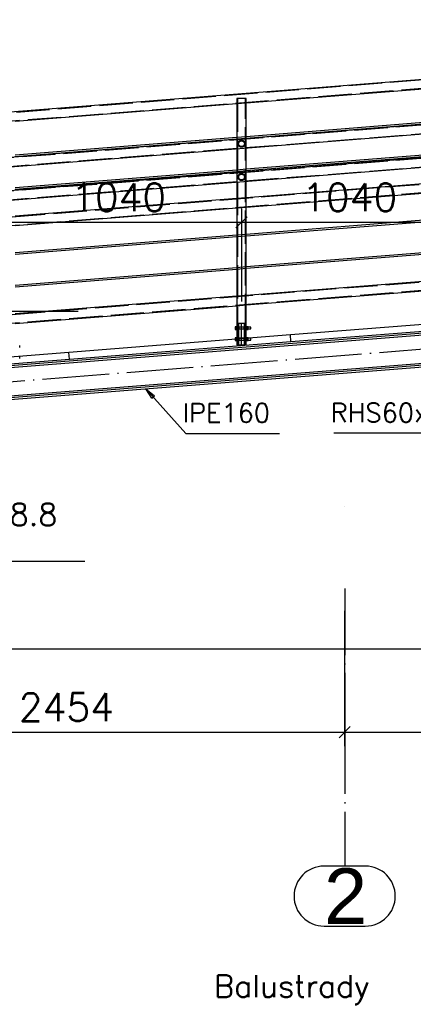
# Paper-space layout '450x700' of a CAD drawing. Header units: millimetres. Extents: x 0 to 420, y 0 to 695.
# Tile 53 of 86: x 256 to 291, y 278 to 367. Entities that reach past the tile are written whole.
import ezdxf

# ---------------------------------------------------------------- set-up
doc = ezdxf.new("R2010")
doc.units = ezdxf.units.MM
doc.linetypes.add('ACAD_ISO02W100', pattern=[15, 12, -3])
doc.linetypes.add('ACAD_ISO04W100', pattern=[30, 24, -3, 0, -3])
doc.layers.get('0').update_dxf_attribs({"linetype": 'CONTINUOUS'})
doc.layers.add('AS_DIM_ON', color=7, linetype='CONTINUOUS')
doc.layers.add('AS_Siatki', color=72, linetype='CONTINUOUS')
doc.styles.add('Arial', font='arial.ttf')
doc.styles.add('ROMANS', font='romans')
doc.styles.add('Simplex.shx', font='simplex.shx', dxfattribs={"height": 2})

psp = doc.layouts.new('450x700')

# ---------------------------------------------------------------- linework, layer by layer
at = {"linetype": 'Continuous', "ltscale": 0.25}
for p, q in [((359.534, 366.75), (234.11, 356.749)), ((359.985, 362.716), (234.986, 352.749)), ((235.02, 351.901), (360.019, 361.868)), ((276.234, 359.257), (296.186, 360.848)), ((359.985, 359.716), (234.986, 349.749)), ((255.434, 357.599), (275.386, 359.19)), ((275.386, 359.19), (275.386, 356.143)), ((276.234, 356.211), (276.234, 359.257)), ((235.02, 348.901), (360.019, 358.868)), ((296.186, 357.802), (276.234, 356.211)), ((276.234, 356.09), (296.186, 357.681)), ((275.386, 356.143), (255.434, 354.552)), ((255.434, 354.432), (275.386, 356.023)), ((275.386, 356.023), (275.386, 355.971)), ((276.234, 356.038), (276.234, 356.09)), ((275.386, 355.12), (275.386, 353.21)), ((276.234, 353.278), (276.234, 355.187)), ((296.186, 354.868), (276.234, 353.278)), ((276.234, 353.157), (296.186, 354.748)), ((275.386, 353.21), (255.434, 351.619)), ((255.434, 351.499), (275.386, 353.09)), ((275.386, 353.09), (275.386, 352.971)), ((276.234, 353.038), (276.234, 353.157)), ((275.386, 352.12), (275.386, 350.642)), ((296.186, 352.3), (276.234, 350.709)), ((276.234, 350.709), (276.234, 352.187)), ((276.234, 349.859), (296.186, 351.45)), ((275.386, 350.642), (255.434, 349.051)), ((255.434, 348.2), (275.386, 349.791)), ((275.386, 349.791), (275.386, 347.343)), ((276.234, 347.411), (276.234, 349.859)), ((296.186, 349.002), (276.234, 347.411)), ((276.234, 347.29), (296.186, 348.881)), ((275.386, 347.343), (255.434, 345.752)), ((255.434, 345.632), (275.386, 347.223)), ((275.386, 347.223), (275.386, 344.41)), ((276.234, 344.478), (276.234, 347.29)), ((296.186, 346.068), (276.234, 344.478)), ((276.234, 344.357), (296.186, 345.948)), ((275.386, 344.41), (255.434, 342.819)), ((255.434, 342.699), (275.386, 344.29)), ((275.386, 344.29), (275.386, 341.842)), ((276.234, 341.909), (276.234, 344.357)), ((235.31, 334.025), (359.709, 343.944)), ((296.186, 343.5), (276.234, 341.909)), ((276.234, 341.059), (296.186, 342.65)), ((275.386, 341.842), (255.434, 340.251)), ((359.709, 341.031), (235.31, 331.111)), ((235.31, 330.963), (359.709, 340.882)), ((255.434, 339.4), (275.386, 340.991)), ((275.386, 340.991), (275.386, 339.134)), ((276.234, 339.134), (276.234, 341.059)), ((300.151, 339.945), (280.215, 338.356)), ((235.31, 333.844), (297.476, 338.801)), ((275.354, 339.099), (275.248, 339.099)), ((275.248, 339.099), (275.248, 338.974)), ((275.248, 338.974), (275.354, 338.974)), ((275.248, 338.974), (275.248, 338.85)), ((275.248, 338.85), (275.354, 338.85)), ((275.386, 339.134), (275.354, 339.134)), ((275.354, 339.131), (275.354, 339.134)), ((275.354, 339.122), (275.354, 339.131)), ((275.354, 339.107), (275.354, 339.122)), ((275.354, 339.087), (275.354, 339.107)), ((275.354, 339.063), (275.354, 339.087)), ((275.354, 339.035), (275.354, 339.063)), ((275.354, 339.005), (275.354, 339.035)), ((275.354, 338.974), (275.354, 339.005)), ((275.354, 338.943), (275.354, 338.974)), ((275.354, 338.913), (275.354, 338.943)), ((275.354, 338.885), (275.354, 338.913)), ((275.354, 338.861), (275.354, 338.885)), ((275.354, 338.841), (275.354, 338.861)), ((275.354, 338.826), (275.354, 338.841)), ((275.354, 338.817), (275.354, 338.826)), ((275.354, 338.814), (275.354, 338.817)), ((275.354, 338.814), (275.386, 338.814)), ((275.386, 339.134), (275.386, 339.131)), ((275.386, 339.131), (275.386, 339.122)), ((275.386, 339.122), (275.386, 339.107)), ((275.386, 339.107), (275.386, 339.087)), ((275.386, 339.087), (275.386, 339.063)), ((275.386, 339.074), (275.395, 339.054)), ((275.386, 339.074), (275.4, 339.045)), ((275.386, 339.063), (275.386, 339.035)), ((275.395, 339.054), (275.386, 339.054)), ((275.386, 339.035), (275.386, 339.005)), ((275.386, 339.005), (275.386, 338.974)), ((275.386, 338.974), (275.386, 338.943)), ((275.386, 338.943), (275.386, 338.913)), ((275.386, 338.913), (275.386, 338.885)), ((275.4, 338.903), (275.386, 338.874)), ((275.386, 338.894), (275.395, 338.894)), ((275.386, 338.885), (275.386, 338.861)), ((275.386, 338.861), (275.386, 338.841)), ((275.386, 338.841), (275.386, 338.826)), ((275.386, 338.826), (275.386, 338.817)), ((275.386, 338.817), (275.386, 338.814)), ((275.386, 338.814), (275.386, 338.134)), ((275.4, 339.045), (275.406, 338.974)), ((275.406, 338.974), (275.4, 338.903)), ((276.214, 338.974), (276.22, 339.045)), ((276.22, 338.903), (276.214, 338.974)), ((276.22, 339.045), (276.234, 339.074)), ((276.234, 338.874), (276.22, 338.903)), ((276.234, 339.054), (276.224, 339.054)), ((276.224, 338.894), (276.234, 338.894)), ((276.266, 339.134), (276.234, 339.134)), ((276.234, 339.131), (276.234, 339.134)), ((276.234, 339.122), (276.234, 339.131)), ((276.234, 339.107), (276.234, 339.122)), ((276.234, 339.087), (276.234, 339.107)), ((276.234, 339.063), (276.234, 339.087)), ((276.234, 339.035), (276.234, 339.063)), ((276.234, 339.005), (276.234, 339.035)), ((276.234, 338.974), (276.234, 339.005)), ((276.234, 338.943), (276.234, 338.974)), ((276.234, 338.913), (276.234, 338.943)), ((276.234, 338.885), (276.234, 338.913)), ((276.234, 338.861), (276.234, 338.885)), ((276.234, 338.841), (276.234, 338.861)), ((276.234, 338.826), (276.234, 338.841)), ((276.234, 338.817), (276.234, 338.826)), ((276.234, 338.814), (276.234, 338.817)), ((276.234, 338.814), (276.266, 338.814)), ((276.234, 338.134), (276.234, 338.814)), ((276.266, 339.134), (276.266, 339.131)), ((276.266, 339.131), (276.266, 339.122)), ((276.266, 339.122), (276.266, 339.107)), ((276.266, 339.107), (276.266, 339.087)), ((276.402, 339.099), (276.266, 339.099)), ((276.266, 339.087), (276.266, 339.063)), ((276.266, 339.063), (276.266, 339.035)), ((276.266, 339.035), (276.266, 339.005)), ((276.266, 339.005), (276.266, 338.974)), ((276.266, 338.974), (276.402, 338.974)), ((276.266, 338.974), (276.266, 338.943)), ((276.266, 338.943), (276.266, 338.913)), ((276.266, 338.913), (276.266, 338.885)), ((276.266, 338.885), (276.266, 338.861)), ((276.266, 338.861), (276.266, 338.841)), ((276.266, 338.85), (276.402, 338.85)), ((276.266, 338.841), (276.266, 338.826)), ((276.266, 338.826), (276.266, 338.817)), ((276.266, 338.817), (276.266, 338.814)), ((276.402, 338.974), (276.402, 339.099)), ((276.654, 339.054), (276.402, 339.054)), ((276.402, 338.85), (276.402, 338.974)), ((276.402, 338.894), (276.654, 338.894)), ((276.654, 339.048), (276.654, 339.054)), ((276.654, 339.031), (276.654, 339.048)), ((276.654, 339.005), (276.654, 339.031)), ((276.654, 338.974), (276.654, 339.005)), ((276.654, 338.944), (276.654, 338.974)), ((276.654, 338.918), (276.654, 338.944)), ((276.654, 338.9), (276.654, 338.918)), ((276.654, 338.894), (276.654, 338.9)), ((280.262, 337.758), (300.199, 339.347)), ((280.215, 338.356), (260.278, 336.766)), ((275.354, 338.099), (275.248, 338.099)), ((275.248, 338.099), (275.248, 337.974)), ((275.248, 337.974), (275.354, 337.974)), ((275.248, 337.974), (275.248, 337.96)), ((275.386, 338.134), (275.354, 338.134)), ((275.354, 338.131), (275.354, 338.134)), ((275.354, 338.122), (275.354, 338.131)), ((275.354, 338.107), (275.354, 338.122)), ((275.354, 338.087), (275.354, 338.107)), ((275.354, 338.063), (275.354, 338.087)), ((275.354, 338.035), (275.354, 338.063)), ((275.354, 338.005), (275.354, 338.035)), ((275.354, 337.974), (275.354, 338.005)), ((275.354, 337.968), (275.354, 337.974)), ((275.386, 338.134), (275.386, 338.131)), ((275.386, 338.131), (275.386, 338.122)), ((275.386, 338.122), (275.386, 338.107)), ((275.386, 338.107), (275.386, 338.087)), ((275.386, 338.087), (275.386, 338.063)), ((275.386, 338.074), (275.395, 338.054)), ((275.386, 338.074), (275.4, 338.045)), ((275.386, 338.063), (275.386, 338.035)), ((275.395, 338.054), (275.386, 338.054)), ((275.386, 338.035), (275.386, 338.005)), ((275.386, 338.005), (275.386, 337.974)), ((275.386, 337.974), (275.386, 337.971)), ((275.4, 338.045), (275.406, 337.974)), ((275.406, 337.974), (275.405, 337.972)), ((276.219, 338.037), (276.22, 338.045)), ((276.22, 338.045), (276.234, 338.074)), ((276.234, 338.054), (276.224, 338.054)), ((276.266, 338.134), (276.234, 338.134)), ((276.234, 338.131), (276.234, 338.134)), ((276.234, 338.122), (276.234, 338.131)), ((276.234, 338.107), (276.234, 338.122)), ((276.234, 338.087), (276.234, 338.107)), ((276.234, 338.063), (276.234, 338.087)), ((276.234, 338.038), (276.234, 338.063)), ((276.266, 338.134), (276.266, 338.131)), ((276.266, 338.131), (276.266, 338.122)), ((276.266, 338.122), (276.266, 338.107)), ((276.266, 338.107), (276.266, 338.087)), ((276.402, 338.099), (276.266, 338.099)), ((276.266, 338.087), (276.266, 338.063)), ((276.266, 338.063), (276.266, 338.041)), ((276.402, 338.052), (276.402, 338.099)), ((276.435, 338.054), (276.402, 338.054)), ((280.262, 337.758), (280.215, 338.356)), ((255.854, 337.39), (255.854, 337.396)), ((255.854, 337.372), (255.854, 337.39)), ((255.854, 337.346), (255.854, 337.372)), ((255.854, 337.316), (255.854, 337.346)), ((255.854, 337.285), (255.854, 337.316)), ((255.854, 337.259), (255.854, 337.285)), ((255.854, 337.242), (255.854, 337.259)), ((255.854, 337.236), (255.854, 337.242)), ((260.326, 336.168), (280.262, 337.758)), ((235.31, 331.292), (297.678, 336.265)), ((260.278, 336.766), (240.341, 335.176)), ((240.389, 334.578), (260.326, 336.168)), ((260.326, 336.168), (260.278, 336.766))]:
    psp.add_line(p, q, dxfattribs=at)
at = {"color": 84, "linetype": 'ACAD_ISO02W100', "ltscale": 0.25}
for p, q in [((359.476, 366.687), (234.112, 356.691)), ((234.141, 355.959), (358.744, 365.895)), ((359.987, 362.67), (234.988, 352.703)), ((235.018, 351.947), (360.017, 361.914)), ((359.987, 359.67), (234.988, 349.703)), ((275.418, 359.649), (275.386, 359.649)), ((275.386, 359.649), (275.386, 359.248)), ((275.386, 359.19), (276.234, 359.257)), ((275.386, 359.248), (275.386, 359.19)), ((275.51, 359.649), (275.418, 359.649)), ((275.444, 359.649), (275.444, 339.074)), ((275.647, 359.649), (275.51, 359.649)), ((275.81, 359.649), (275.647, 359.649)), ((275.972, 359.649), (275.81, 359.649)), ((276.109, 359.649), (275.972, 359.649)), ((276.201, 359.649), (276.109, 359.649)), ((276.176, 339.074), (276.176, 359.649)), ((276.234, 359.649), (276.201, 359.649)), ((276.234, 359.257), (276.234, 359.649)), ((235.018, 348.947), (360.017, 358.914)), ((359.081, 357.257), (234.081, 347.29)), ((234.139, 346.56), (358.686, 356.492)), ((276.234, 356.211), (275.386, 356.143)), ((275.386, 356.143), (275.386, 356.023)), ((275.386, 356.023), (276.234, 356.09)), ((275.386, 355.971), (275.386, 355.924)), ((275.386, 355.924), (275.386, 355.12)), ((276.234, 356.09), (276.234, 356.211)), ((276.234, 355.992), (276.234, 356.038)), ((276.234, 355.234), (276.234, 355.992)), ((276.234, 355.187), (276.234, 355.234)), ((276.234, 353.278), (275.386, 353.21)), ((275.386, 353.21), (275.386, 353.09)), ((275.386, 353.09), (276.234, 353.157)), ((275.386, 352.971), (275.386, 352.924)), ((276.234, 353.157), (276.234, 353.278)), ((276.234, 352.187), (276.234, 353.038)), ((275.386, 352.924), (275.386, 352.12)), ((276.234, 350.709), (275.386, 350.642)), ((275.386, 350.642), (275.386, 349.791)), ((276.234, 349.917), (276.234, 350.709)), ((275.386, 349.791), (276.234, 349.859)), ((276.234, 349.859), (276.234, 349.917)), ((359.081, 348.457), (234.081, 338.49)), ((234.139, 337.76), (358.686, 347.692)), ((276.234, 347.411), (275.386, 347.343)), ((275.386, 347.343), (275.386, 347.223)), ((275.386, 347.223), (276.234, 347.29)), ((276.234, 347.29), (276.234, 347.411)), ((276.234, 344.478), (275.386, 344.41)), ((275.386, 344.41), (275.386, 344.29)), ((275.386, 344.29), (276.234, 344.357)), ((276.234, 344.357), (276.234, 344.478)), ((276.234, 341.909), (275.386, 341.842)), ((275.386, 341.842), (275.386, 340.991)), ((276.234, 341.851), (276.234, 341.909)), ((276.234, 341.059), (276.234, 341.851)), ((275.386, 340.991), (276.234, 341.059)), ((275.444, 339.074), (275.386, 339.074)), ((275.386, 338.874), (275.444, 338.874)), ((275.395, 339.054), (275.4, 339.045)), ((276.224, 339.054), (275.395, 339.054)), ((275.4, 338.903), (275.395, 338.894)), ((275.395, 338.894), (276.224, 338.894)), ((275.444, 339.074), (275.453, 339.054)), ((275.444, 339.074), (275.458, 339.045)), ((275.458, 338.903), (275.444, 338.874)), ((275.444, 338.874), (275.444, 338.074)), ((275.453, 339.054), (275.458, 339.045)), ((275.458, 338.903), (275.453, 338.894)), ((275.458, 339.045), (275.464, 338.974)), ((275.464, 338.974), (275.458, 338.903)), ((275.571, 339.374), (275.473, 339.374)), ((275.473, 339.374), (275.473, 339.074)), ((275.473, 339.074), (275.493, 339.054)), ((275.473, 339.074), (275.502, 339.045)), ((275.531, 339.074), (275.473, 339.074)), ((275.502, 338.903), (275.473, 338.874)), ((275.473, 338.874), (275.473, 338.074)), ((275.473, 338.874), (275.531, 338.874)), ((275.493, 339.054), (275.502, 339.045)), ((275.502, 338.903), (275.493, 338.894)), ((275.502, 339.045), (275.514, 338.974)), ((275.514, 338.974), (275.502, 338.903)), ((275.531, 339.374), (275.531, 339.074)), ((275.531, 339.074), (275.551, 339.054)), ((275.531, 339.074), (275.56, 339.045)), ((275.56, 338.903), (275.531, 338.874)), ((275.531, 338.874), (275.531, 338.074)), ((275.551, 339.054), (275.56, 339.045)), ((275.56, 338.903), (275.551, 338.894)), ((275.56, 339.045), (275.561, 339.043)), ((275.561, 338.905), (275.56, 338.903)), ((275.561, 339.043), (275.561, 338.974)), ((275.561, 338.974), (275.561, 338.905)), ((275.81, 339.374), (275.571, 339.374)), ((276.048, 339.374), (275.81, 339.374)), ((276.147, 339.374), (276.048, 339.374)), ((276.059, 339.045), (276.089, 339.074)), ((276.059, 339.045), (276.069, 339.054)), ((276.059, 339.043), (276.059, 339.045)), ((276.059, 338.974), (276.059, 339.043)), ((276.059, 338.905), (276.059, 338.974)), ((276.059, 338.903), (276.059, 338.905)), ((276.089, 338.874), (276.059, 338.903)), ((276.069, 338.894), (276.059, 338.903)), ((276.069, 339.054), (276.089, 339.074)), ((276.089, 339.074), (276.089, 339.374)), ((276.147, 339.074), (276.089, 339.074)), ((276.089, 338.074), (276.089, 338.874)), ((276.089, 338.874), (276.147, 338.874)), ((276.105, 338.974), (276.117, 339.045)), ((276.117, 338.903), (276.105, 338.974)), ((276.117, 339.045), (276.147, 339.074)), ((276.117, 339.045), (276.127, 339.054)), ((276.147, 338.874), (276.117, 338.903)), ((276.127, 338.894), (276.117, 338.903)), ((276.127, 339.054), (276.147, 339.074)), ((276.147, 339.074), (276.147, 339.374)), ((276.147, 338.074), (276.147, 338.874)), ((276.156, 338.974), (276.162, 339.045)), ((276.162, 338.903), (276.156, 338.974)), ((276.162, 339.045), (276.176, 339.074)), ((276.162, 339.045), (276.166, 339.054)), ((276.176, 338.874), (276.162, 338.903)), ((276.166, 338.894), (276.162, 338.903)), ((276.166, 339.054), (276.176, 339.074)), ((276.176, 338.874), (276.166, 338.894)), ((276.234, 339.074), (276.176, 339.074)), ((276.176, 338.874), (276.234, 338.874)), ((276.176, 338.074), (276.176, 338.874)), ((276.22, 339.045), (276.224, 339.054)), ((276.224, 338.894), (276.22, 338.903)), ((276.224, 339.054), (276.234, 339.074)), ((276.234, 338.874), (276.224, 338.894)), ((275.248, 337.96), (275.248, 337.85)), ((275.354, 337.943), (275.354, 337.968)), ((275.354, 337.913), (275.354, 337.943)), ((275.354, 337.885), (275.354, 337.913)), ((275.354, 337.861), (275.354, 337.885)), ((275.444, 338.074), (275.386, 338.074)), ((275.386, 337.971), (275.386, 337.943)), ((275.386, 337.943), (275.386, 337.913)), ((275.386, 337.913), (275.386, 337.885)), ((275.4, 337.903), (275.386, 337.874)), ((275.386, 337.894), (276.224, 337.894)), ((275.386, 337.885), (275.386, 337.861)), ((275.386, 337.874), (275.444, 337.874)), ((275.395, 338.054), (275.4, 338.045)), ((275.493, 338.054), (275.395, 338.054)), ((275.4, 337.903), (275.395, 337.894)), ((275.405, 337.972), (275.4, 337.903)), ((275.444, 338.074), (275.453, 338.054)), ((275.444, 338.074), (275.458, 338.045)), ((275.458, 337.903), (275.444, 337.874)), ((275.444, 337.874), (275.444, 337.474)), ((275.453, 338.054), (275.458, 338.045)), ((275.458, 337.903), (275.453, 337.894)), ((275.458, 338.045), (275.464, 337.974)), ((275.464, 337.974), (275.458, 337.903)), ((275.463, 337.977), (275.464, 337.974)), ((275.473, 338.074), (275.493, 338.054)), ((275.473, 338.074), (275.502, 338.045)), ((275.531, 338.074), (275.473, 338.074)), ((275.502, 337.903), (275.473, 337.874)), ((275.473, 337.874), (275.473, 337.376)), ((275.473, 337.874), (275.531, 337.874)), ((276.224, 338.054), (275.493, 338.054)), ((275.493, 338.054), (275.502, 338.045)), ((275.502, 337.903), (275.493, 337.894)), ((275.502, 338.045), (275.513, 337.981)), ((275.514, 337.974), (275.502, 337.903)), ((275.513, 337.981), (275.514, 337.974)), ((275.531, 338.074), (275.551, 338.054)), ((275.531, 338.074), (275.56, 338.045)), ((275.56, 337.903), (275.531, 337.874)), ((275.531, 337.874), (275.531, 337.38)), ((275.551, 338.054), (275.56, 338.045)), ((275.56, 337.903), (275.551, 337.894)), ((275.56, 338.045), (275.561, 338.043)), ((275.561, 337.905), (275.56, 337.903)), ((275.561, 338.043), (275.561, 337.974)), ((275.561, 337.974), (275.561, 337.905)), ((276.059, 338.045), (276.089, 338.074)), ((276.059, 338.045), (276.069, 338.054)), ((276.059, 338.043), (276.059, 338.045)), ((276.059, 337.974), (276.059, 338.043)), ((276.059, 337.905), (276.059, 337.974)), ((276.059, 337.903), (276.059, 337.905)), ((276.089, 337.874), (276.059, 337.903)), ((276.069, 337.894), (276.059, 337.903)), ((276.147, 338.074), (276.089, 338.074)), ((276.089, 337.425), (276.089, 337.874)), ((276.089, 337.874), (276.147, 337.874)), ((276.105, 337.974), (276.117, 338.045)), ((276.117, 337.903), (276.105, 337.974)), ((276.117, 338.045), (276.147, 338.074)), ((276.117, 338.045), (276.127, 338.054)), ((276.147, 337.874), (276.117, 337.903)), ((276.127, 337.894), (276.117, 337.903)), ((276.147, 337.429), (276.147, 337.874)), ((276.156, 337.974), (276.162, 338.045)), ((276.162, 337.903), (276.156, 337.974)), ((276.162, 338.045), (276.176, 338.074)), ((276.162, 338.045), (276.166, 338.054)), ((276.176, 337.874), (276.162, 337.903)), ((276.166, 337.894), (276.162, 337.903)), ((276.176, 337.874), (276.166, 337.894)), ((276.234, 338.074), (276.176, 338.074)), ((276.176, 337.874), (276.234, 337.874)), ((276.176, 337.474), (276.176, 337.874)), ((276.214, 337.974), (276.219, 338.037)), ((276.22, 337.903), (276.214, 337.974)), ((276.22, 338.045), (276.224, 338.054)), ((276.234, 337.874), (276.22, 337.903)), ((276.224, 337.894), (276.22, 337.903)), ((276.234, 337.874), (276.224, 337.894)), ((276.224, 337.894), (276.234, 337.894)), ((276.234, 338.035), (276.234, 338.038)), ((276.234, 338.005), (276.234, 338.035)), ((276.234, 337.974), (276.234, 338.005)), ((276.234, 337.943), (276.234, 337.974)), ((276.234, 337.913), (276.234, 337.943)), ((276.234, 337.885), (276.234, 337.913)), ((276.234, 337.861), (276.234, 337.885)), ((276.266, 338.041), (276.266, 338.035)), ((276.266, 338.035), (276.266, 338.005)), ((276.266, 338.005), (276.266, 337.974)), ((276.266, 337.974), (276.402, 337.974)), ((276.266, 337.974), (276.266, 337.943)), ((276.266, 337.943), (276.266, 337.913)), ((276.266, 337.913), (276.266, 337.885)), ((276.266, 337.885), (276.266, 337.861)), ((276.402, 337.974), (276.402, 338.052)), ((276.402, 337.85), (276.402, 337.974)), ((276.402, 337.894), (276.654, 337.894)), ((276.654, 338.054), (276.435, 338.054)), ((276.654, 338.048), (276.654, 338.054)), ((276.654, 338.031), (276.654, 338.048)), ((276.654, 338.005), (276.654, 338.031)), ((276.654, 337.974), (276.654, 338.005)), ((276.654, 337.944), (276.654, 337.974)), ((276.654, 337.918), (276.654, 337.944)), ((276.654, 337.9), (276.654, 337.918)), ((276.654, 337.894), (276.654, 337.9)), ((275.248, 337.85), (275.354, 337.85)), ((275.354, 337.85), (275.354, 337.861)), ((275.354, 337.841), (275.354, 337.85)), ((275.354, 337.826), (275.354, 337.841)), ((275.354, 337.817), (275.354, 337.826)), ((275.354, 337.814), (275.354, 337.817)), ((275.354, 337.814), (275.386, 337.814)), ((275.386, 337.861), (275.386, 337.841)), ((275.386, 337.841), (275.386, 337.826)), ((275.386, 337.826), (275.386, 337.817)), ((275.386, 337.817), (275.386, 337.814)), ((275.386, 337.814), (275.386, 337.474)), ((275.386, 337.474), (275.418, 337.474)), ((275.418, 337.474), (275.51, 337.474)), ((275.51, 337.474), (275.647, 337.474)), ((275.647, 337.474), (275.81, 337.474)), ((275.81, 337.474), (275.972, 337.474)), ((275.972, 337.474), (276.109, 337.474)), ((276.109, 337.474), (276.201, 337.474)), ((276.201, 337.474), (276.234, 337.474)), ((276.234, 337.841), (276.234, 337.861)), ((276.234, 337.826), (276.234, 337.841)), ((276.234, 337.817), (276.234, 337.826)), ((276.234, 337.814), (276.234, 337.817)), ((276.234, 337.814), (276.266, 337.814)), ((276.234, 337.474), (276.234, 337.814)), ((276.266, 337.861), (276.266, 337.841)), ((276.266, 337.85), (276.402, 337.85)), ((276.266, 337.841), (276.266, 337.826)), ((276.266, 337.826), (276.266, 337.817)), ((276.266, 337.817), (276.266, 337.814)), ((255.854, 336.39), (255.854, 336.396)), ((255.854, 336.372), (255.854, 336.39)), ((255.854, 336.346), (255.854, 336.372)), ((255.854, 336.316), (255.854, 336.346)), ((255.854, 336.285), (255.854, 336.316)), ((255.854, 336.259), (255.854, 336.285)), ((255.854, 336.242), (255.854, 336.259)), ((255.854, 336.236), (255.854, 336.242))]:
    psp.add_line(p, q, dxfattribs=at)
at = {"color": 10, "linetype": 'ACAD_ISO04W100', "ltscale": 0.25}
for p, q in [((235.182, 332.558), (359.836, 342.498)), ((275.81, 337.374), (275.81, 339.374))]:
    psp.add_line(p, q, dxfattribs=at)
at = {"color": 0, "linetype": 'ByBlock', "lineweight": -2}
for p, q in [((267.738, 332.65), (267.193, 333.505)), ((267.193, 333.505), (267.986, 332.873)), ((267.738, 332.65), (267.986, 332.873))]:
    psp.add_line(p, q, dxfattribs=at)
at = {"color": 20, "linetype": 'ACAD_ISO04W100', "ltscale": 0.25}
for p, q in [((285.093, 322.866), (285.093, 322.866)), ((285.093, 315.516), (285.093, 303.016)), ((285.093, 303.016), (285.093, 303.017)), ((285.093, 303.017), (285.093, 290.517))]:
    psp.add_line(p, q, dxfattribs=at)
at = {"color": 20, "linetype": 'Continuous', "ltscale": 0.25}
for p, q in [((286.949, 290.517), (283.237, 290.517)), ((283.237, 285.117), (286.949, 285.117))]:
    psp.add_line(p, q, dxfattribs=at)
at = {"color": 7}
for points in [[(233.29, 330.462), (238.933, 340.503), (261.114, 340.503)], [(297.22, 336.903), (295.462, 329.498), (284.129, 329.498)], [(267.193, 333.505), (270.806, 329.491), (279.225, 329.491)], [(235.335, 333.328), (238.775, 317.978), (261.728, 317.978)]]:
    psp.add_lwpolyline(points, dxfattribs=at)
at = {"color": 84, "linetype": 'ACAD_ISO02W100', "ltscale": 0.25}
for centre, radius in [((275.81, 355.579, 0), 0.318), ((275.81, 355.579, 0), 0.26), ((275.81, 352.579, 0), 0.318), ((275.81, 352.579, 0), 0.26)]:
    psp.add_circle(centre, radius, dxfattribs=at)
at = {"color": 20, "linetype": 'Continuous', "ltscale": 0.25}
for centre, start, end in [((283.237, 287.817), 90, 270), ((286.949, 287.817), 270, 90)]:
    psp.add_arc(centre, 2.7, start, end, dxfattribs=at)
at = {"layer": 'AS_DIM_ON', "color": 8}
for p, q in [((275.81, 349.751), (275.81, 341.374)), ((255.01, 348.501), (275.81, 348.501)), ((275.81, 348.501), (296.61, 348.501)), ((285.093, 301.332), (285.093, 313.516)), ((233.41, 310.082), (361.609, 310.082)), ((236.009, 302.582), (285.093, 302.582)), ((285.093, 302.582), (361.009, 302.582))]:
    psp.add_line(p, q, dxfattribs=at)
at = {"layer": 'AS_DIM_ON', "color": 8, "linetype": 'ByBlock', "lineweight": -2}
for p, q in [((275.31, 348.001), (276.31, 349.001)), ((276.31, 349.001), (275.31, 348.001)), ((284.593, 302.082), (285.593, 303.082)), ((285.593, 303.082), (284.593, 302.082))]:
    psp.add_line(p, q, dxfattribs=at)

# ---------------------------------------------------------------- texts
at = {"color": 7, "style": 'Simplex.shx'}
for s, height, p in [('IPE160', 1.7, (270.508, 330.491)), ('RHS60x3', 1.7, (283.831, 330.498)), ('12 M12x55 8.8', 2, (238.414, 321.188)), (' Balustrady', 2, (271.98, 278.709))]:
    psp.add_text(s, height=height, dxfattribs=at).set_placement(p)
at = {"layer": 'AS_DIM_ON', "color": 9, "style": 'ROMANS'}
for s, p in [('1040', (260.464, 349.501)), ('1040', (281.264, 349.501)), ('2454', (255.77, 303.582))]:
    psp.add_text(s, height=2.5, dxfattribs=at).set_placement(p)
at = {"layer": 'AS_Siatki', "color": 20, "style": 'Arial'}
psp.add_text('2', height=5, dxfattribs=at).set_placement((283.233, 285.317))

doc.saveas('drawing.dxf')
